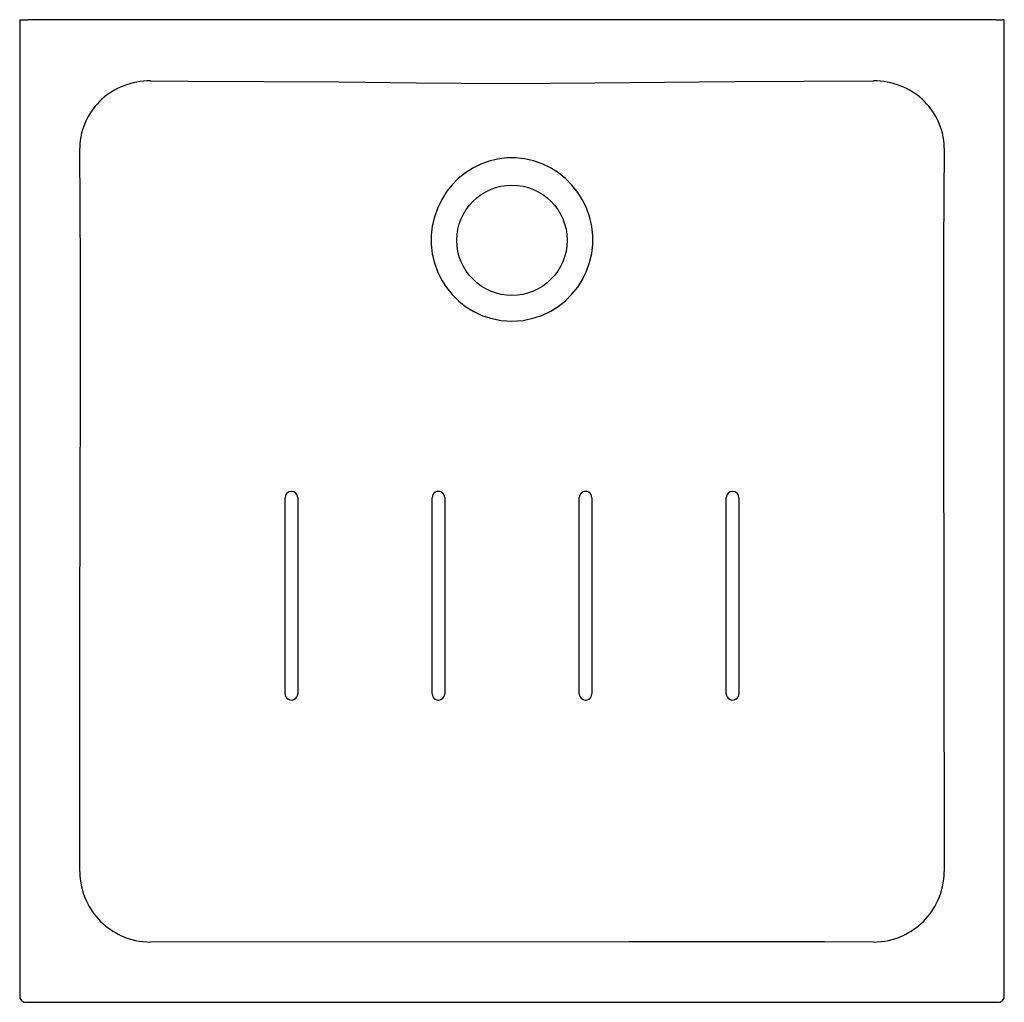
# Model space of a CAD drawing. Header units: millimetres. Extents: x 4592.939 to 4593.742, y 3480.256 to 3481.058.
import ezdxf

# ---------------------------------------------------------------- set-up
doc = ezdxf.new("R2010")
doc.units = ezdxf.units.MM
doc.layers.add('SANINDUSA', color=3, linetype='Continuous')

msp = doc.modelspace()

# ---------------------------------------------------------------- linework, layer by layer
at = {"layer": 'SANINDUSA'}
for p, q in [((4592.93899, 3481.05814), (4592.93899, 3480.26139)), ((4592.93899, 3481.05814), (4592.94057, 3481.05814)), ((4592.94057, 3481.05814), (4592.94556, 3481.05814)), ((4593.73591, 3481.05814), (4592.94556, 3481.05814)), ((4593.73591, 3481.05814), (4593.7409, 3481.05814)), ((4593.74248, 3481.05814), (4593.7409, 3481.05814)), ((4593.74248, 3480.26139), (4593.74248, 3481.05814)), ((4592.94399, 3480.2564), (4593.73748, 3480.2564))]:
    msp.add_line(p, q, dxfattribs=at)
for points in [[(4593.04573, 3481.00827), (4593.07654, 3481.00812), (4593.19974, 3481.00731), (4593.26285, 3481.00667), (4593.33564, 3481.00615), (4593.40843, 3481.0065), (4593.52208, 3481.00759), (4593.63573, 3481.00827)], [(4592.98803, 3480.3631), (4592.98804, 3480.4031), (4592.98816, 3480.5631), (4592.9885, 3480.75826), (4592.98855, 3480.80705), (4592.98849, 3480.85585), (4592.98832, 3480.90464), (4592.98801, 3480.95342)], [(4593.69346, 3480.95342), (4593.69307, 3480.91343), (4593.69286, 3480.87343), (4593.69284, 3480.83343), (4593.69296, 3480.75341), (4593.69343, 3480.3631)], [(4593.34073, 3480.81214), (4593.3499, 3480.81281), (4593.35887, 3480.81476), (4593.36573, 3480.81718), (4593.3723, 3480.82034), (4593.37848, 3480.82418), (4593.38435, 3480.82882), (4593.38969, 3480.83411), (4593.39438, 3480.83994), (4593.39837, 3480.84625), (4593.40163, 3480.85298), (4593.40411, 3480.86002), (4593.40577, 3480.86727), (4593.40662, 3480.87467), (4593.40664, 3480.88211), (4593.40582, 3480.88953), (4593.40417, 3480.89684), (4593.40173, 3480.9039), (4593.39849, 3480.91068), (4593.39451, 3480.91708), (4593.38986, 3480.92298), (4593.38453, 3480.92837), (4593.37862, 3480.93314), (4593.37222, 3480.93721), (4593.36542, 3480.9405), (4593.35826, 3480.943), (4593.35088, 3480.94465), (4593.34359, 3480.9454), (4593.33624, 3480.94531), (4593.32898, 3480.94438), (4593.32204, 3480.94267), (4593.3153, 3480.94021), (4593.30889, 3480.93706), (4593.30269, 3480.93309), (4593.29694, 3480.92846), (4593.29174, 3480.92325), (4593.28708, 3480.91737), (4593.28308, 3480.91099), (4593.27983, 3480.90422), (4593.27737, 3480.89713), (4593.2757, 3480.88978), (4593.27485, 3480.88232), (4593.27485, 3480.87469), (4593.27572, 3480.86707), (4593.27744, 3480.85964), (4593.27995, 3480.85262), (4593.28324, 3480.8459), (4593.28725, 3480.83961), (4593.29195, 3480.83381), (4593.29728, 3480.82856), (4593.30315, 3480.82395), (4593.30949, 3480.82006), (4593.31624, 3480.81689), (4593.32328, 3480.8145), (4593.33193, 3480.81274), (4593.34073, 3480.81214)], [(4593.15555, 3480.50812), (4593.15555, 3480.52811), (4593.15554, 3480.57609), (4593.15554, 3480.58809), (4593.15553, 3480.66811)], [(4593.16588, 3480.66811), (4593.16588, 3480.64807), (4593.16589, 3480.60008), (4593.16589, 3480.58809), (4593.16589, 3480.50812)], [(4593.27556, 3480.50811), (4593.27556, 3480.51411), (4593.27555, 3480.53809), (4593.27555, 3480.57608), (4593.27555, 3480.58808), (4593.27555, 3480.66811)], [(4593.2859, 3480.66811), (4593.2859, 3480.66211), (4593.2859, 3480.63813), (4593.2859, 3480.60007), (4593.2859, 3480.58808), (4593.2859, 3480.50811)], [(4593.39557, 3480.50811), (4593.39557, 3480.51411), (4593.39557, 3480.53809), (4593.39557, 3480.63404), (4593.39557, 3480.66811)], [(4593.40591, 3480.66811), (4593.40591, 3480.66211), (4593.40591, 3480.63812), (4593.40591, 3480.60007), (4593.40591, 3480.58808), (4593.40591, 3480.50811)], [(4593.51558, 3480.50812), (4593.51558, 3480.51411), (4593.51558, 3480.53811), (4593.51558, 3480.57609), (4593.51558, 3480.58809), (4593.51559, 3480.66811)], [(4593.52594, 3480.66811), (4593.52594, 3480.66211), (4593.52593, 3480.63812), (4593.52593, 3480.60008), (4593.52593, 3480.58809), (4593.52592, 3480.50812)], [(4593.63573, 3480.30559), (4593.59588, 3480.30563), (4593.43647, 3480.30574), (4593.04573, 3480.30559)]]:
    msp.add_lwpolyline(points, dxfattribs=at)
msp.add_circle((4593.34073, 3480.87814), 0.045, dxfattribs=at)
for centre, radius, start, end in [((4593.0455, 3480.94866), 0.05961, 89.7704, 111.74772), ((4593.636, 3480.94878), 0.05949, 68.23094, 90.25383), ((4593.0441, 3480.95145), 0.0565, 111.48002, 153.30748), ((4593.63758, 3480.95168), 0.0562, 26.57858, 68.63414), ((4593.04304, 3480.95261), 0.05503, 153.89303, 179.15418), ((4593.63842, 3480.95261), 0.05504, 0.84838, 26.10488), ((4593.16071, 3480.66811), 0.00517, 0.02093, 180.0134), ((4593.28072, 3480.66811), 0.00517, 0.00515, 180.0173), ((4593.40074, 3480.66811), 0.00517, 359.98699, 179.99618), ((4593.52076, 3480.66811), 0.00517, 359.98875, 179.97692), ((4593.16072, 3480.50812), 0.00517, 180.0024, 0.00816), ((4593.28073, 3480.50811), 0.00517, 179.9968, 0.01179), ((4593.40074, 3480.50811), 0.00517, 179.98935, 0.00405), ((4593.52075, 3480.50812), 0.00517, 179.99238, 359.99639), ((4593.04552, 3480.36324), 0.05749, 180.14446, 204.98734), ((4593.63595, 3480.36324), 0.05748, 335.01498, 359.85931), ((4593.04595, 3480.36353), 0.058, 205.05958, 245.19353), ((4593.63552, 3480.36352), 0.05799, 294.80359, 334.9437), ((4593.04571, 3480.36307), 0.05748, 245.2252, 270.02874), ((4593.63577, 3480.36307), 0.05748, 269.96942, 294.77141), ((4592.94398, 3480.26139), 0.005, 179.98741, 270.01259), ((4593.73748, 3480.26139), 0.005, 269.98741, 0.01259)]:
    msp.add_arc(centre, radius, start, end, dxfattribs=at)

doc.saveas('drawing.dxf')
